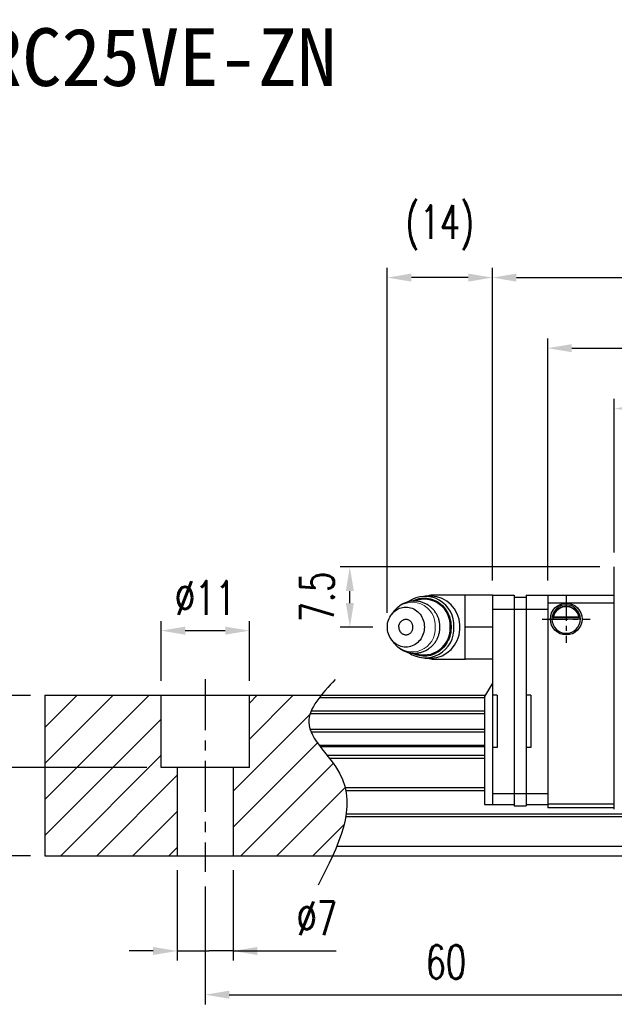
# Model space of a CAD drawing. Header units: millimetres. Extents: x 33 to 346, y 86 to 208.
# Tile 2 of 52: x 145 to 219, y 86 to 208. Entities that reach past the tile are written whole.
import ezdxf
from ezdxf.enums import TextEntityAlignment as Align

# ---------------------------------------------------------------- set-up
doc = ezdxf.new("R2010")
doc.units = ezdxf.units.MM
doc.header["$PDSIZE"] = -1
doc.linetypes.add('CENTER', pattern=[10.16, 6.35, -1.27, 1.27, -1.27])
doc.linetypes.add('DASHED', pattern=[0.75, 0.5, -0.25])
for name, color, linetype in [('2', 7, 'Continuous'), ('CHA', 7, 'Continuous'), ('CL', 1, 'CENTER'), ('DIM', 4, 'Continuous'), ('OUT', 3, 'Continuous'), ('中心線', 1, 'CENTER')]:
    doc.layers.add(name, color=color, linetype=linetype)
doc.styles.add('DIM-7', font='SIMPLEX.shx', dxfattribs={"width": 0.7, "bigfont": 'chineset.shx'})
doc.styles.add('T', font='kaiu.ttf')
doc.dimstyles.new('CNS', dxfattribs={"dimtxt": 3.5, "dimasz": 2.5, "dimexe": 1, "dimexo": 1.5, "dimgap": 0.09, "dimtad": 0, "dimdsep": 46, "dimtxsty": 'DIM-7', "dimcen": 0.09, "dimclrd": 1, "dimclre": 1, "dimclrt": 4, "dimadec": 0, "dimazin": 0, "dimtfac": 1, "dimtix": 1, "dimtmove": 2, "dimatfit": 3, "dimfxl": 1, "dimtvp": 0.971429, "dimtolj": 1, "dimarcsym": 0})

# ---------------------------------------------------------------- blocks, each defined once
blk = doc.blocks.new('*D61')
at = {"layer": 'DEFPOINTS', "color": 0, "transparency": 16777216}
for p in [(148.07, 124.24), (141.62, 115.24), (162.57, 115.24)]:
    blk.add_point(p, dxfattribs=at)
at = {"layer": 'DIM', "color": 7, "lineweight": -2, "transparency": 16777216}
for p, q in [((146.27, 124.24), (140.42, 124.24)), ((141.62, 121.24), (141.62, 118.24)), ((160.77, 115.24), (140.42, 115.24))]:
    blk.add_line(p, q, dxfattribs=at)
at = {"layer": 'DIM', "color": 7, "transparency": 16777216}
for points in [[(141.12, 121.24), (142.12, 121.24), (141.62, 124.24)], [(141.12, 118.24), (142.12, 118.24), (141.62, 115.24)]]:
    blk.add_solid(points, dxfattribs=at)
at = {"layer": 'DIM', "color": 7, "transparency": 16777216, "insert": (137.54, 119.74), "char_height": 4.2, "attachment_point": 5, "rotation": 90, "style": 'DIM-7'}
blk.add_mtext('\\A1;9', dxfattribs=at)
blk = doc.blocks.new('*D62')
at = {"layer": 'DEFPOINTS', "color": 0, "transparency": 16777216}
for p in [(173.57, 132.3), (162.57, 124.24), (173.57, 124.24)]:
    blk.add_point(p, dxfattribs=at)
at = {"layer": 'DIM', "color": 7, "lineweight": -2, "transparency": 16777216}
for p, q in [((162.57, 126.04), (162.57, 133.5)), ((173.57, 126.04), (173.57, 133.5)), ((165.57, 132.3), (170.57, 132.3))]:
    blk.add_line(p, q, dxfattribs=at)
at = {"layer": 'DIM', "color": 7, "transparency": 16777216}
for points in [[(165.57, 132.8), (165.57, 131.8), (162.57, 132.3)], [(170.57, 132.8), (170.57, 131.8), (173.57, 132.3)]]:
    blk.add_solid(points, dxfattribs=at)
at = {"layer": 'DIM', "color": 7, "transparency": 16777216, "insert": (168.07, 136.38), "char_height": 4.2, "attachment_point": 5, "style": 'DIM-7'}
blk.add_mtext('\\A1;%%C11', dxfattribs=at)
blk = doc.blocks.new('*D63')
at = {"layer": 'DEFPOINTS', "color": 0, "transparency": 16777216}
for p in [(164.57, 104.24), (171.57, 104.24), (164.57, 92.39)]:
    blk.add_point(p, dxfattribs=at)
at = {"layer": 'DIM', "color": 7, "lineweight": -2, "transparency": 16777216}
for p, q in [((164.57, 102.44), (164.57, 91.19)), ((171.57, 102.44), (171.57, 91.19)), ((161.57, 92.39), (158.57, 92.39)), ((164.57, 92.39), (167.57, 92.39)), ((167.57, 92.39), (168.57, 92.39)), ((171.57, 92.39), (168.57, 92.39)), ((171.57, 92.39), (184.41, 92.39)), ((174.57, 92.39), (177.57, 92.39))]:
    blk.add_line(p, q, dxfattribs=at)
at = {"layer": 'DIM', "color": 7, "transparency": 16777216}
for points in [[(161.57, 92.89), (161.57, 91.89), (164.57, 92.39)], [(174.57, 92.89), (174.57, 91.89), (171.57, 92.39)]]:
    blk.add_solid(points, dxfattribs=at)
at = {"layer": 'DIM', "color": 7, "transparency": 16777216, "insert": (181.99, 96.47), "char_height": 4.2, "attachment_point": 5, "style": 'DIM-7'}
blk.add_mtext('\\A1;%%C7', dxfattribs=at)
blk = doc.blocks.new('*D64')
at = {"layer": 'DEFPOINTS', "color": 0, "transparency": 16777216}
for p in [(168.07, 102.24), (228.07, 102.74), (228.07, 86.94)]:
    blk.add_point(p, dxfattribs=at)
at = {"layer": 'DIM', "color": 7, "lineweight": -2, "transparency": 16777216}
for p, q in [((228.07, 100.94), (228.07, 85.74)), ((168.07, 100.44), (168.07, 85.74)), ((171.07, 86.94), (225.07, 86.94))]:
    blk.add_line(p, q, dxfattribs=at)
at = {"layer": 'DIM', "color": 7, "transparency": 16777216}
for points in [[(171.07, 87.44), (171.07, 86.44), (168.07, 86.94)], [(225.07, 87.44), (225.07, 86.44), (228.07, 86.94)]]:
    blk.add_solid(points, dxfattribs=at)
at = {"layer": 'DIM', "color": 7, "transparency": 16777216, "insert": (198.07, 91.02), "char_height": 4.2, "attachment_point": 5, "style": 'DIM-7'}
blk.add_mtext('\\A1;60', dxfattribs=at)
blk = doc.blocks.new('*D66')
at = {"layer": 'DEFPOINTS', "color": 0, "transparency": 16777216}
for p in [(307.07, 159.98), (219.07, 140.24), (307.07, 140.24)]:
    blk.add_point(p, dxfattribs=at)
at = {"layer": 'DIM', "color": 7, "lineweight": -2, "transparency": 16777216}
for p, q in [((219.07, 142.04), (219.07, 161.18)), ((307.07, 142.04), (307.07, 161.18)), ((222.07, 159.98), (304.07, 159.98))]:
    blk.add_line(p, q, dxfattribs=at)
at = {"layer": 'DIM', "color": 7, "transparency": 16777216}
for points in [[(222.07, 160.48), (222.07, 159.48), (219.07, 159.98)], [(304.07, 160.48), (304.07, 159.48), (307.07, 159.98)]]:
    blk.add_solid(points, dxfattribs=at)
at = {"layer": 'DIM', "color": 7, "transparency": 16777216, "insert": (263.07, 164.06), "char_height": 4.2, "attachment_point": 5, "style": 'DIM-7'}
blk.add_mtext('\\A1;88', dxfattribs=at)
blk = doc.blocks.new('*D67')
at = {"layer": 'DEFPOINTS', "color": 0, "transparency": 16777216}
for p in [(315.37, 167.5), (210.77, 136.74), (315.37, 136.74)]:
    blk.add_point(p, dxfattribs=at)
at = {"layer": 'DIM', "color": 7, "lineweight": -2, "transparency": 16777216}
for p, q in [((210.77, 138.54), (210.77, 168.7)), ((315.37, 138.54), (315.37, 168.7)), ((213.77, 167.5), (312.37, 167.5))]:
    blk.add_line(p, q, dxfattribs=at)
at = {"layer": 'DIM', "color": 7, "transparency": 16777216}
for points in [[(213.77, 168), (213.77, 167), (210.77, 167.5)], [(312.37, 168), (312.37, 167), (315.37, 167.5)]]:
    blk.add_solid(points, dxfattribs=at)
at = {"layer": 'DIM', "color": 7, "transparency": 16777216, "insert": (263.07, 171.58), "char_height": 4.2, "attachment_point": 5, "style": 'DIM-7'}
blk.add_mtext('\\A1;104.6', dxfattribs=at)
blk = doc.blocks.new('*D68')
at = {"layer": 'DEFPOINTS', "color": 0, "transparency": 16777216}
for p in [(322.27, 176.29), (203.87, 136.74), (322.27, 136.74)]:
    blk.add_point(p, dxfattribs=at)
at = {"layer": 'DIM', "color": 7, "lineweight": -2, "transparency": 16777216}
for p, q in [((203.87, 138.54), (203.87, 177.49)), ((322.27, 138.54), (322.27, 177.49)), ((206.87, 176.29), (319.27, 176.29))]:
    blk.add_line(p, q, dxfattribs=at)
at = {"layer": 'DIM', "color": 7, "transparency": 16777216}
for points in [[(206.87, 176.79), (206.87, 175.79), (203.87, 176.29)], [(319.27, 176.79), (319.27, 175.79), (322.27, 176.29)]]:
    blk.add_solid(points, dxfattribs=at)
at = {"layer": 'DIM', "color": 7, "transparency": 16777216, "insert": (263.07, 180.37), "char_height": 4.2, "attachment_point": 5, "style": 'DIM-7'}
blk.add_mtext('\\A1;118.4', dxfattribs=at)
blk = doc.blocks.new('*D72')
at = {"layer": 'DEFPOINTS', "color": 0, "transparency": 16777216}
for p in [(190.77, 176.29), (203.87, 136.74), (190.77, 132.74)]:
    blk.add_point(p, dxfattribs=at)
at = {"layer": 'DIM', "color": 7, "lineweight": -2, "transparency": 16777216}
for p, q in [((190.77, 134.54), (190.77, 177.49)), ((203.87, 138.54), (203.87, 177.49)), ((200.87, 176.29), (193.77, 176.29))]:
    blk.add_line(p, q, dxfattribs=at)
at = {"layer": 'DIM', "color": 7, "transparency": 16777216}
for points in [[(193.77, 176.79), (193.77, 175.79), (190.77, 176.29)], [(200.87, 176.79), (200.87, 175.79), (203.87, 176.29)]]:
    blk.add_solid(points, dxfattribs=at)
at = {"layer": 'DIM', "color": 7, "transparency": 16777216, "insert": (197.32, 182.51), "char_height": 4.2, "attachment_point": 5, "style": 'DIM-7'}
blk.add_mtext('\\A1;(14)', dxfattribs=at)
blk = doc.blocks.new('*D53')
at = {"layer": 'DEFPOINTS', "color": 0, "transparency": 16777216}
for p in [(186.1, 140.24), (219.07, 140.24), (190.77, 132.74)]:
    blk.add_point(p, dxfattribs=at)
at = {"layer": 'DIM', "color": 7, "lineweight": -2, "transparency": 16777216}
for p, q in [((217.27, 140.24), (184.9, 140.24)), ((186.1, 135.74), (186.1, 137.24)), ((188.97, 132.74), (184.9, 132.74))]:
    blk.add_line(p, q, dxfattribs=at)
at = {"layer": 'DIM', "color": 7, "transparency": 16777216}
for points in [[(185.6, 137.24), (186.6, 137.24), (186.1, 140.24)], [(185.6, 135.74), (186.6, 135.74), (186.1, 132.74)]]:
    blk.add_solid(points, dxfattribs=at)
at = {"layer": 'DIM', "color": 7, "transparency": 16777216, "insert": (182.02, 136.49), "char_height": 4.2, "attachment_point": 5, "rotation": 90, "style": 'DIM-7'}
blk.add_mtext('\\A1;7.5', dxfattribs=at)
blk = doc.blocks.new('*D73')
at = {"layer": 'DEFPOINTS', "color": 0, "transparency": 16777216}
for p in [(148.07, 124.24), (134.02, 104.24), (148.07, 104.24)]:
    blk.add_point(p, dxfattribs=at)
at = {"layer": 'DIM', "color": 7, "lineweight": -2, "transparency": 16777216}
for p, q in [((146.27, 124.24), (132.82, 124.24)), ((134.02, 121.24), (134.02, 107.24)), ((146.27, 104.24), (132.82, 104.24))]:
    blk.add_line(p, q, dxfattribs=at)
at = {"layer": 'DIM', "color": 7, "transparency": 16777216}
for points in [[(133.52, 121.24), (134.52, 121.24), (134.02, 124.24)], [(133.52, 107.24), (134.52, 107.24), (134.02, 104.24)]]:
    blk.add_solid(points, dxfattribs=at)
at = {"layer": 'DIM', "color": 7, "transparency": 16777216, "insert": (129.94, 114.24), "char_height": 4.2, "attachment_point": 5, "rotation": 90, "style": 'DIM-7'}
blk.add_mtext('\\A1;20', dxfattribs=at)

msp = doc.modelspace()

# ---------------------------------------------------------------- hatches: boundary and pattern name
at = {"layer": 'DIM'}
h = msp.add_hatch(dxfattribs=at)
h.set_pattern_fill('ANSI31', color=0)
h.set_pattern_definition([(45, (-216.1835, 7.4197), (-2.245064, 2.245064), [])])
h.paths.add_polyline_path([(162.573, 124.243), (148.073, 124.243), (148.073, 104.243), (164.573, 104.243), (164.573, 115.243), (162.573, 115.243)])
edge = h.paths.add_edge_path()
edge.add_spline(control_points=[(183.949, 104.243), (185.6, 107.855), (187.237, 113.82), (179.717, 119.886), (181.597, 123.109), (182.515, 124.243)], knot_values=[2.2927229, 2.2927229, 2.2927229, 2.2927229, 12.943349, 20.3172467, 24.2982631, 24.2982631, 24.2982631, 24.2982631], degree=3, periodic=0)
edge.add_line((182.515, 124.243), (173.573, 124.243))
edge.add_line((173.573, 124.243), (173.573, 115.243))
edge.add_line((173.573, 115.243), (171.573, 115.243))
edge.add_line((171.573, 115.243), (171.573, 104.243))
edge.add_line((171.573, 104.243), (183.949, 104.243))

# ---------------------------------------------------------------- linework, layer by layer
at = {"layer": '2', "color": 0, "linetype": 'Continuous'}
for p, q in [((211.299, 133.793), (214.848, 133.793)), ((214.705, 133.926), (211.442, 133.926)), ((214.628, 133.993), (211.518, 133.993)), ((210.773, 110.743), (219.073, 110.743)), ((219.073, 110.243), (210.773, 110.243))]:
    msp.add_line(p, q, dxfattribs=at)
for start, end in [(90, 270), (270, 90)]:
    msp.add_arc((213.073, 133.743), 1.775, start, end, dxfattribs=at)
at = {"layer": '2', "color": 0, "linetype": 'Continuous', "extrusion": (0, 0, -1)}
for radius, start, end in [(1.575, 9.1332, 90), (1.975, 90, 270), (1.575, 90, 170.8668)]:
    msp.add_arc((-213.073, 133.743), radius, start, end, dxfattribs=at)
at = {"layer": '2', "color": 0, "linetype": 'Continuous'}
for points, knots in [([(211.442, 133.926), (211.457, 134.002), (211.48, 134.092), (211.543, 134.281), (211.586, 134.383), (211.691, 134.579), (211.754, 134.675), (211.926, 134.887), (212.045, 134.997), (212.304, 135.178), (212.449, 135.25), (212.751, 135.348), (212.913, 135.374), (213.073, 135.374)], [0, 0, 0, 0, 0.1376864, 0.1376864, 0.275472, 0.275472, 0.4123557, 0.4123557, 0.6064308, 0.6064308, 0.8046387, 0.8046387, 1, 1, 1, 1]), ([(213.073, 135.374), (213.225, 135.374), (213.377, 135.351), (213.694, 135.255), (213.86, 135.171), (214.13, 134.972), (214.244, 134.862), (214.416, 134.642), (214.483, 134.536), (214.589, 134.322), (214.63, 134.212), (214.679, 134.045), (214.694, 133.982), (214.705, 133.926)], [0, 0, 0, 0, 0.1837975, 0.1837975, 0.4104893, 0.4104893, 0.6000274, 0.6000274, 0.749109, 0.749109, 0.8991923, 0.8991923, 1, 1, 1, 1])]:
    msp.add_open_spline(points, degree=3, knots=knots, dxfattribs=at)
at = {"layer": '2', "color": 0, "linetype": 'DASHED'}
msp.add_open_spline([(211.299, 133.793), (211.299, 133.777), (211.298, 133.76), (211.298, 133.743)], degree=3, dxfattribs=at)
at = {"layer": '2', "color": 0, "linetype": 'Continuous'}
for points in [[(211.442, 133.926), (211.467, 133.949), (211.493, 133.971), (211.518, 133.993)], [(214.628, 133.993), (214.654, 133.971), (214.68, 133.949), (214.705, 133.926)]]:
    msp.add_open_spline(points, degree=3, dxfattribs=at)
at = {"layer": 'CL', "color": 0, "ltscale": 0.5}
for p, q in [((213.073, 136.718), (213.073, 130.768)), ((210.098, 133.743), (216.048, 133.743))]:
    msp.add_line(p, q, dxfattribs=at)
at = {"layer": 'OUT', "color": 0}
for p, q in [((219.073, 110.043), (219.073, 140.243)), ((203.873, 136.743), (203.873, 110.643)), ((206.573, 136.493), (208.073, 136.493)), ((208.073, 136.743), (208.073, 110.493)), ((203.873, 134.969), (206.573, 134.969)), ((206.573, 134.993), (208.073, 134.993)), ((208.073, 134.969), (210.773, 134.969)), ((203.873, 125.743), (202.873, 124.09)), ((148.073, 124.243), (202.966, 124.243)), ((148.073, 124.243), (148.073, 104.243)), ((162.573, 115.243), (162.573, 124.243)), ((173.573, 115.243), (173.573, 124.243)), ((182.312, 123.987), (202.873, 123.987)), ((202.873, 124.09), (202.873, 110.643)), ((204.473, 124.243), (203.873, 124.243)), ((204.473, 124.243), (204.473, 117.743)), ((208.673, 124.243), (208.073, 124.243)), ((208.673, 124.243), (208.673, 117.743)), ((181.158, 121.983), (202.873, 121.983)), ((202.873, 122.277), (181.268, 122.277)), ((202.873, 120.002), (181.154, 120.002)), ((181.265, 119.708), (202.873, 119.708)), ((182.275, 118.028), (202.873, 118.028)), ((182.397, 117.863), (202.873, 117.863)), ((183.252, 116.769), (202.873, 116.769)), ((204.473, 117.743), (203.873, 117.743)), ((208.673, 117.743), (208.073, 117.743)), ((183.531, 116.416), (202.873, 116.416)), ((173.573, 115.243), (162.573, 115.243)), ((164.573, 115.243), (164.573, 104.243)), ((171.573, 115.243), (171.573, 104.243)), ((185.522, 112.75), (202.873, 112.75)), ((185.6, 112.397), (202.873, 112.397)), ((203.873, 112.018), (206.573, 112.018)), ((206.573, 111.993), (208.073, 111.993)), ((208.073, 112.018), (210.773, 112.018)), ((202.873, 110.643), (206.573, 110.643)), ((206.573, 110.493), (208.073, 110.493)), ((208.073, 110.643), (210.773, 110.643)), ((185.648, 109.489), (339.073, 109.489)), ((185.593, 109.136), (339.073, 109.136)), ((184.471, 105.443), (339.073, 105.443)), ((148.073, 104.243), (339.073, 104.243))]:
    msp.add_line(p, q, dxfattribs=at)
at = {"layer": 'OUT', "color": 0, "linetype": 'Continuous'}
for p, q in [((196.241, 136.618), (195.476, 136.618)), ((200.473, 136.743), (196.531, 136.743)), ((196.531, 136.743), (196.531, 136.606)), ((203.873, 136.743), (200.473, 136.743)), ((200.473, 134.918), (200.473, 136.743)), ((203.873, 136.743), (206.573, 136.743)), ((206.573, 136.743), (206.573, 110.493)), ((208.073, 136.743), (210.773, 136.743)), ((210.773, 136.743), (210.773, 110.243)), ((210.773, 136.743), (219.073, 136.743)), ((219.073, 135.743), (210.773, 135.743)), ((191.639, 134.766), (191.32, 134.357)), ((200.473, 132.98), (200.473, 134.918)), ((200.473, 130.923), (200.473, 132.98)), ((203.873, 132.743), (200.473, 132.743)), ((191.32, 131.13), (191.639, 130.721)), ((191.639, 130.721), (191.633, 130.729)), ((200.473, 128.743), (200.473, 130.923)), ((195.476, 128.868), (196.241, 128.868)), ((196.531, 128.881), (196.531, 128.743)), ((200.473, 128.749), (200.473, 128.867)), ((196.531, 128.743), (200.473, 128.743)), ((203.873, 128.743), (200.473, 128.743))]:
    msp.add_line(p, q, dxfattribs=at)
at = {"layer": 'OUT', "color": 0, "linetype": 'Continuous', "flags": 128}
for points in [[(193.886, 135.988), (194.029, 136.06), (194.254, 136.157), (194.484, 136.236), (194.72, 136.297), (194.958, 136.339), (195.199, 136.363), (195.441, 136.368), (195.682, 136.354), (195.922, 136.321), (196.159, 136.269), (196.392, 136.199), (196.62, 136.111), (196.841, 136.005), (197.055, 135.883), (197.26, 135.744), (197.455, 135.589), (197.639, 135.42), (197.812, 135.236), (197.972, 135.04), (198.118, 134.831), (198.25, 134.612), (198.367, 134.383), (198.469, 134.146), (198.554, 133.901), (198.623, 133.65), (198.675, 133.394), (198.71, 133.135), (198.727, 132.874), (198.727, 132.612), (198.71, 132.351), (198.675, 132.092), (198.623, 131.837), (198.554, 131.586), (198.469, 131.341), (198.367, 131.103), (198.25, 130.874), (198.118, 130.655), (197.972, 130.447), (197.812, 130.25), (197.639, 130.067), (197.455, 129.898), (197.26, 129.743), (197.055, 129.604), (196.841, 129.481), (196.62, 129.376), (196.392, 129.288), (196.159, 129.218), (195.922, 129.166), (195.682, 129.133), (195.441, 129.119), (195.199, 129.124), (194.958, 129.147), (194.72, 129.19), (194.484, 129.25), (194.254, 129.33), (194.029, 129.426), (193.88, 129.502)], [(190.774, 132.743), (190.783, 132.961), (190.81, 133.177), (190.853, 133.39), (190.914, 133.598), (190.991, 133.8), (191.084, 133.993), (191.192, 134.177), (191.315, 134.35), (191.451, 134.511), (191.6, 134.658), (191.759, 134.791), (191.929, 134.908), (192.108, 135.009), (192.294, 135.093), (192.486, 135.158), (192.683, 135.205), (192.883, 135.234), (193.084, 135.243), (193.285, 135.234), (193.485, 135.205), (193.682, 135.158), (193.874, 135.093), (194.06, 135.009), (194.239, 134.908), (194.409, 134.791), (194.569, 134.658), (194.717, 134.511), (194.854, 134.35), (194.976, 134.177), (195.084, 133.993), (195.177, 133.8), (195.255, 133.598), (195.315, 133.39), (195.359, 133.177), (195.385, 132.961), (195.394, 132.743), (195.385, 132.525), (195.359, 132.309), (195.315, 132.096), (195.255, 131.888), (195.177, 131.687), (195.084, 131.493), (194.976, 131.309), (194.854, 131.136), (194.717, 130.976), (194.569, 130.828), (194.409, 130.695), (194.239, 130.578), (194.06, 130.478), (193.874, 130.394), (193.682, 130.329), (193.485, 130.281), (193.285, 130.253), (193.084, 130.243), (192.883, 130.253), (192.683, 130.281), (192.486, 130.329), (192.294, 130.394), (192.108, 130.478), (191.929, 130.578), (191.759, 130.695), (191.6, 130.828), (191.451, 130.976), (191.315, 131.136), (191.192, 131.309), (191.084, 131.493), (190.991, 131.687), (190.914, 131.888), (190.853, 132.096), (190.81, 132.309), (190.783, 132.525), (190.774, 132.743)]]:
    msp.add_lwpolyline(points, dxfattribs=at)
at = {"layer": 'OUT', "color": 0, "linetype": 'Continuous'}
for centre, radius, start, end in [((195.486, 132.994), 3.578, 355.98145, 125.24992), ((195.351, 132.943), 3.269, 356.50633, 110.75509), ((196.531, 134.743), 2, 90, 110.36413), ((196.107, 132.915), 3.706, 1.94704, 87.92406), ((195.486, 132.493), 3.578, 234.67865, 4.01952), ((195.342, 132.557), 3.277, 249.445, 3.25566), ((196.107, 132.572), 3.706, 272.07594, 358.05296), ((196.531, 130.743), 2, 249.63587, 270)]:
    msp.add_arc(centre, radius, start, end, dxfattribs=at)
at = {"layer": 'OUT', "color": 0, "lineweight": 15}
for centre, start, end in [((193.878, 132.964), 355.59669, 141.18117), ((193.878, 132.523), 218.81883, 4.40331)]:
    msp.add_arc(centre, 2.874, start, end, dxfattribs=at)
at = {"layer": 'OUT', "color": 0, "linetype": 'Continuous', "extrusion": (0, 0, -1)}
msp.add_arc((-213.073, 133.743), 1.975, 270, 90, dxfattribs=at)
at = {"layer": 'OUT', "color": 0, "linetype": 'Continuous'}
for points, knots in [([(197.335, 132.743), (197.333, 132.822), (197.331, 132.934), (197.316, 133.098), (197.299, 133.24), (197.269, 133.408), (197.228, 133.583), (197.175, 133.764), (197.109, 133.948), (197.03, 134.133), (196.938, 134.316), (196.833, 134.496), (196.715, 134.671), (196.585, 134.84), (196.442, 135.001), (196.287, 135.154), (196.122, 135.296), (195.945, 135.428), (195.76, 135.548), (195.565, 135.655), (195.362, 135.749), (195.153, 135.829), (194.937, 135.893), (194.716, 135.943), (194.492, 135.976), (194.264, 135.994), (194.035, 135.994), (193.805, 135.978), (193.576, 135.945), (193.348, 135.895), (193.124, 135.828), (192.903, 135.743), (192.688, 135.642), (192.48, 135.524), (192.286, 135.394), (192.108, 135.254), (191.944, 135.108), (191.793, 134.95), (191.691, 134.835), (191.643, 134.77), (191.639, 134.764)], [0, 0, 0, 0, 0.0296876, 0.041938, 0.0622601, 0.0834256, 0.1061814, 0.1299801, 0.154599, 0.1798603, 0.2056368, 0.2318337, 0.2583793, 0.2852186, 0.3123085, 0.3396154, 0.3671127, 0.3947799, 0.4226009, 0.4505638, 0.47866, 0.5068837, 0.5352321, 0.5637043, 0.5923018, 0.6210284, 0.6498893, 0.6788923, 0.7080448, 0.7373584, 0.766847, 0.7965272, 0.8264189, 0.8565459, 0.8869372, 0.9144676, 0.942017, 0.9695789, 0.9971458, 1, 1, 1, 1]), ([(191.634, 130.73), (191.655, 130.703), (191.719, 130.618), (191.839, 130.486), (191.993, 130.333), (192.159, 130.19), (192.335, 130.058), (192.521, 129.939), (192.716, 129.831), (192.918, 129.738), (193.128, 129.658), (193.344, 129.593), (193.564, 129.544), (193.789, 129.51), (194.017, 129.493), (194.246, 129.492), (194.476, 129.508), (194.705, 129.542), (194.932, 129.592), (195.157, 129.659), (195.377, 129.743), (195.592, 129.845), (195.801, 129.963), (195.994, 130.093), (196.173, 130.232), (196.336, 130.379), (196.489, 130.536), (196.63, 130.703), (196.761, 130.88), (196.879, 131.064), (196.984, 131.256), (197.075, 131.454), (197.153, 131.655), (197.216, 131.858), (197.264, 132.056), (197.297, 132.234), (197.317, 132.391), (197.331, 132.556), (197.333, 132.673), (197.335, 132.743)], [0, 0, 0, 0, 0.0129896, 0.0400504, 0.0673279, 0.0947956, 0.1224331, 0.1502242, 0.178157, 0.2062229, 0.2344164, 0.2627342, 0.2911758, 0.3197426, 0.3484382, 0.3772681, 0.4062399, 0.4353611, 0.4646431, 0.4941, 0.5237483, 0.5536079, 0.5837025, 0.6140611, 0.6415619, 0.6690816, 0.6966139, 0.7241512, 0.7516818, 0.7791878, 0.8066405, 0.833992, 0.8611558, 0.887955, 0.9139574, 0.9377272, 0.9559891, 0.97342, 1, 1, 1, 1]), ([(192.199, 132.743), (192.201, 132.788), (192.203, 132.851), (192.218, 132.944), (192.238, 133.026), (192.272, 133.124), (192.32, 133.224), (192.368, 133.305), (192.404, 133.348), (192.415, 133.361)], [0, 0, 0, 0, 0.1988684, 0.2831425, 0.4256606, 0.5792324, 0.7471497, 0.9242917, 1, 1, 1, 1]), ([(192.199, 132.743), (192.201, 132.699), (192.203, 132.636), (192.218, 132.543), (192.238, 132.46), (192.272, 132.363), (192.32, 132.263), (192.368, 132.182), (192.404, 132.139), (192.415, 132.126)], [0, 0, 0, 0, 0.1988684, 0.2831425, 0.4256606, 0.5792324, 0.7471497, 0.9242917, 1, 1, 1, 1]), ([(192.414, 132.125), (192.416, 132.123), (192.447, 132.076), (192.524, 132.003), (192.646, 131.91), (192.781, 131.843), (192.926, 131.8), (193.074, 131.785), (193.223, 131.797), (193.368, 131.835), (193.505, 131.9), (193.629, 131.988), (193.739, 132.098), (193.83, 132.226), (193.899, 132.369), (193.953, 132.542), (193.961, 132.67), (193.966, 132.743)], [0, 0, 0, 0, 0.0036289, 0.0738847, 0.1421605, 0.2124163, 0.2806921, 0.3509479, 0.4192237, 0.4894795, 0.5577554, 0.6280112, 0.696287, 0.7665428, 0.8348186, 0.9050744, 1, 1, 1, 1]), ([(193.966, 132.743), (193.962, 132.811), (193.955, 132.931), (193.907, 133.098), (193.841, 133.242), (193.752, 133.373), (193.645, 133.485), (193.522, 133.577), (193.387, 133.644), (193.242, 133.686), (193.095, 133.702), (192.945, 133.69), (192.801, 133.651), (192.663, 133.587), (192.54, 133.498), (192.456, 133.42), (192.421, 133.369), (192.415, 133.361)], [0, 0, 0, 0, 0.0866631, 0.1549294, 0.2251754, 0.2934417, 0.3636877, 0.4319539, 0.5021999, 0.5704662, 0.6407122, 0.7089785, 0.7792245, 0.8474908, 0.9177368, 0.986003, 1, 1, 1, 1]), ([(199.819, 132.743), (199.818, 132.793), (199.818, 132.892), (199.813, 132.991), (199.811, 133.041)], [0, 0, 0, 0, 0.4996785, 1, 1, 1, 1]), ([(199.811, 132.446), (199.813, 132.495), (199.818, 132.594), (199.818, 132.694), (199.819, 132.743)], [0, 0, 0, 0, 0.5003214, 1, 1, 1, 1])]:
    msp.add_open_spline(points, degree=3, knots=knots, dxfattribs=at)
at = {"layer": 'OUT', "color": 0}
msp.add_open_spline([(184.273, 126.205), (182.592, 124.414), (178.934, 120.519), (188.459, 112.834), (184.644, 105.448), (182.131, 100.584)], degree=3, knots=[0, 0, 0, 0, 6.2737393, 13.647637, 27.8750855, 27.8750855, 27.8750855, 27.8750855], dxfattribs=at)
at = {"layer": '中心線', "color": 0}
msp.add_line((168.073, 126.243), (168.073, 102.243), dxfattribs=at)

# ---------------------------------------------------------------- texts
at = {"layer": 'CHA', "color": 7, "style": 'T'}
msp.add_text('TRC25VE-ZN', height=7.2, dxfattribs=at).set_placement((159.937, 203.767), align=Align.MIDDLE)

# ---------------------------------------------------------------- dimensions: what is measured, and where the dimension line sits
at = {"layer": 'DIM', "color": 0}
dim = msp.add_linear_dim(base=(190.774, 176.289), p1=(203.873, 136.743), p2=(190.774, 132.743), text='(14)', dimstyle='CNS', override={"dimscale": 1.2, "dimclrd": 7, "dimclre": 7, "dimclrt": 7}, dxfattribs=at)
dim.commit()
dim.dimension.update_dxf_attribs({"geometry": '*D72', "text_midpoint": (197.324, 182.506)})
for base, p1, p2, picture, middle in [((322.273, 176.289), (203.873, 136.743), (322.273, 136.743), '*D68', (263.073, 180.369)), ((315.373, 167.497), (210.773, 136.743), (315.373, 136.743), '*D67', (263.073, 171.577)), ((228.073, 86.944), (168.073, 102.243), (228.073, 102.743), '*D64', (198.073, 91.024))]:
    dim = msp.add_linear_dim(base=base, p1=p1, p2=p2, dimstyle='CNS', override={"dimscale": 1.2, "dimclrd": 7, "dimclre": 7, "dimclrt": 7}, dxfattribs=at)
    dim.commit()
    dim.dimension.update_dxf_attribs({"geometry": picture, "text_midpoint": middle})
for base, p1, p2, angle, picture, middle in [((307.073, 159.984), (219.073, 140.243), (307.073, 140.243), 180, '*D66', (263.073, 164.064)), ((186.095, 140.243), (190.774, 132.743), (219.073, 140.243), 90, '*D53', (182.015, 136.493)), ((134.022, 104.243), (148.073, 124.243), (148.073, 104.243), 90, '*D73', (129.942, 114.243)), ((141.619, 115.243), (148.073, 124.243), (162.573, 115.243), 90, '*D61', (137.539, 119.743))]:
    dim = msp.add_linear_dim(base=base, p1=p1, p2=p2, angle=angle, dimstyle='CNS', override={"dimscale": 1.2, "dimclrd": 7, "dimclre": 7, "dimclrt": 7}, dxfattribs=at)
    dim.commit()
    dim.dimension.update_dxf_attribs({"geometry": picture, "text_midpoint": middle})
dim = msp.add_linear_dim(base=(173.573, 132.295), p1=(162.573, 124.243), p2=(173.573, 124.243), angle=180, text='%%C<>', dimstyle='CNS', override={"dimscale": 1.2, "dimclrd": 7, "dimclre": 7, "dimclrt": 7}, dxfattribs=at)
dim.commit()
dim.dimension.update_dxf_attribs({"geometry": '*D62', "text_midpoint": (168.073, 136.375)})
dim = msp.add_linear_dim(base=(164.573, 92.392), p1=(171.573, 104.243), p2=(164.573, 104.243), text='%%C<>', dimstyle='CNS', override={"dimscale": 1.2, "dimclrd": 7, "dimclre": 7, "dimclrt": 7, "dimtmove": 0}, dxfattribs=at)
dim.commit()
dim.dimension.update_dxf_attribs({"geometry": '*D63', "text_midpoint": (181.991, 92.392), "dimtype": 160})

doc.saveas('drawing.dxf')
